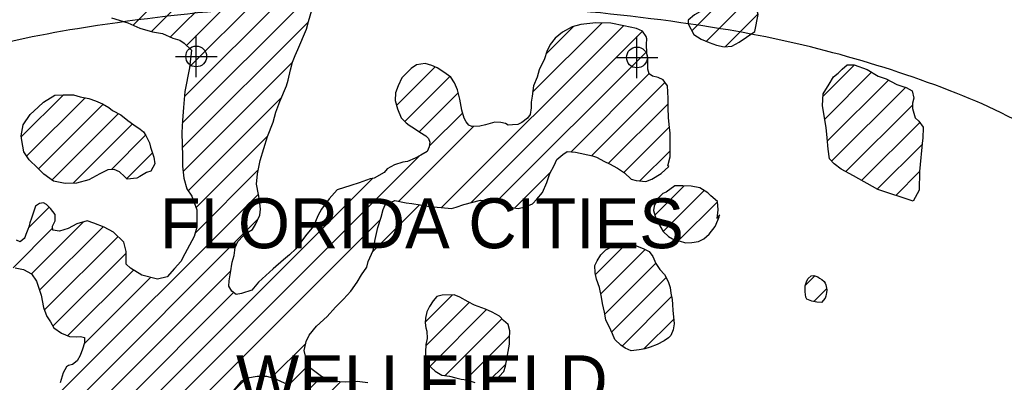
# Model space of a CAD drawing. Extents: x 164148 to 384280, y 737816 to 848299.
# Tile 25 of 41: x 265804 to 277616, y 793583 to 797938. Entities that reach past the tile are written whole.
import ezdxf
from ezdxf.enums import TextEntityAlignment as Align

# ---------------------------------------------------------------- set-up
doc = ezdxf.new("R2010")
doc.units = 0
doc.header["$LTSCALE"] = 1200
doc.header["$PDMODE"] = 34
doc.header["$PDSIZE"] = 250
doc.linetypes.add('DASHED', pattern=[0])
doc.layers.get('0').update_dxf_attribs({"linetype": 'CONTINUOUS'})
for name, color, linetype in [('SEC', 2, 'CONTINUOUS'), ('TEXT', 7, 'CONTINUOUS'), ('WETDBA', 11, 'CONTINUOUS'), ('WETFILL', 12, 'CONTINUOUS')]:
    doc.layers.add(name, color=color, linetype=linetype)

# ---------------------------------------------------------------- blocks, each defined once
blk = doc.blocks.new('*X')
at = {"color": 0}
for p, q in [((267164, 797871), (269861, 800568)), ((267384, 797797), (268188, 798600)), ((267612, 797730), (268307, 798425)), ((267755, 796695), (269403, 798343)), ((267780, 797015), (269073, 798307)), ((267806, 797629), (268426, 798250)), ((267843, 797372), (268646, 798175)), ((274038, 797677), (274539, 798178)), ((273869, 797802), (274205, 798138)), ((274268, 797613), (274662, 798007)), ((267754, 796399), (269267, 797912)), ((270864, 795681), (273047, 797864)), ((271218, 795740), (273276, 797799)), ((271958, 797069), (272786, 797897)), ((272121, 797527), (272452, 797858)), ((271529, 795757), (273326, 797554)), ((267764, 796115), (269076, 797427)), ((270324, 796908), (270787, 797371)), ((275440, 797017), (275819, 797397)), ((270425, 796714), (270966, 797255)), ((272418, 796351), (273356, 797290)), ((275463, 796745), (276024, 797307)), ((275494, 796482), (276225, 797213)), ((272667, 796306), (273547, 797186)), ((275545, 796239), (276431, 797125)), ((265823, 796530), (266329, 797036)), ((265887, 796300), (266588, 797000)), ((267825, 795882), (268942, 796999)), ((270597, 796591), (271065, 797060)), ((266029, 796147), (266805, 796923)), ((272868, 796213), (273584, 796928)), ((275713, 796112), (276514, 796913)), ((266188, 796012), (266988, 796812)), ((270716, 796417), (271117, 796817)), ((266445, 795974), (267158, 796687)), ((270351, 795757), (271250, 796656)), ((273053, 796103), (273599, 796649)), ((275903, 796008), (276601, 796705)), ((266904, 796138), (267315, 796550)), ((267920, 795682), (268779, 796541)), ((276092, 795902), (276630, 796440)), ((264393, 790093), (270601, 796301)), ((267089, 796029), (267397, 796337)), ((273245, 796001), (273606, 796361)), ((264206, 790201), (270037, 796032)), ((267909, 795376), (268665, 796133)), ((271741, 795675), (272169, 796102)), ((276313, 795828), (276600, 796116)), ((273423, 795589), (273776, 795943)), ((266222, 793395), (268668, 795841)), ((273523, 795395), (274015, 795886)), ((265909, 795438), (266158, 795687)), ((270038, 795150), (270602, 795714)), ((273708, 795285), (274175, 795752)), ((264353, 789758), (270132, 795538)), ((265945, 794885), (266571, 795511)), ((266043, 794688), (266804, 795449)), ((266114, 792993), (268663, 795542)), ((265724, 794959), (266198, 795433)), ((266101, 794452), (266984, 795335)), ((272711, 794877), (273067, 795233)), ((266202, 794259), (267080, 795136)), ((272775, 794647), (273308, 795180)), ((272823, 794400), (273434, 795012)), ((263359, 789943), (268338, 794922)), ((266379, 794141), (267169, 794931)), ((275229, 794744), (275344, 794860)), ((266578, 794045), (267374, 794842)), ((272906, 794189), (273558, 794840)), ((263592, 789881), (268371, 794660)), ((270668, 794307), (270993, 794631)), ((273031, 794019), (273624, 794612)), ((275331, 794552), (275485, 794706)), ((270676, 794020), (271198, 794542)), ((270727, 793777), (271406, 794456)), ((270909, 793664), (271590, 794346)), ((273289, 793982), (273650, 794343)), ((271154, 793615), (271681, 794141)), ((268825, 793641), (269235, 794051)), ((269016, 793538), (269267, 793789)), ((271418, 793584), (271637, 793803)), ((267433, 792544), (268512, 793623)), ((269053, 792986), (269654, 793587)), ((269070, 793298), (269427, 793655))]:
    blk.add_line(p, q, dxfattribs=at)

msp = doc.modelspace()

# ---------------------------------------------------------------- linework, layer by layer
at = {"layer": 'SEC', "color": 0}
for p in [(267922, 797496), (273209, 797484)]:
    msp.add_point(p, dxfattribs=at)
at = {"layer": 'TEXT', "color": 0, "linetype": 'DASHED'}
msp.add_lwpolyline([(279810, 794440, 0.206312), (279299, 795624, 0.09629), (277040, 797056, 0.053125), (274213, 797829, 0.040193), (270355, 798139, 0.040193), (266497, 797829, 0.053125), (263669, 797056, 0.09629), (261410, 795624, 0.206312), (260900, 794440, 0.206312), (261410, 793255, 0.09629), (263669, 791823, 0.053125), (266497, 791050, 0.040193), (270355, 790740, 0.040193), (274213, 791050, 0.053125), (277040, 791823, 0.09629), (279299, 793255, 0.206312)], format="xyb", close=True, dxfattribs=at)
at = {"layer": 'WETDBA', "color": 0}
for points in [[(274665, 797998), (274626, 798137), (274532, 798182), (274417, 798182), (274246, 798153), (274057, 798083), (273898, 797997), (273825, 797933), (273823, 797889), (273891, 797761), (273979, 797702), (274074, 797662), (274165, 797630), (274254, 797611), (274346, 797620), (274435, 797668), (274522, 797726), (274624, 797797)], [(276521, 795760), (276099, 795899), (275808, 796061), (275658, 796142), (275576, 796206), (275520, 796265), (275502, 796381), (275491, 796518), (275481, 796642), (275456, 796785), (275435, 796906), (275442, 797046), (275514, 797162), (275567, 797250), (275622, 797294), (275672, 797345), (275733, 797397), (275817, 797397), (275971, 797338), (276101, 797261), (276197, 797228), (276327, 797159), (276398, 797135), (276440, 797122), (276512, 797082), (276529, 796995), (276513, 796935), (276516, 796873), (276546, 796761), (276591, 796720), (276641, 796645), (276640, 796509), (276635, 796492), (276600, 796114), (276593, 795891)], [(267094, 796024), (267063, 796056), (267003, 796112), (266937, 796140), (266862, 796136), (266764, 796086), (266635, 796016), (266486, 795976), (266351, 795970), (266209, 795997), (266092, 796083), (266018, 796157), (265919, 796256), (265852, 796349), (265831, 796485), (265821, 796542), (265847, 796676), (265931, 796800), (266026, 796889), (266091, 796947), (266226, 797032), (266327, 797036), (266448, 797036), (266528, 797010), (266633, 796993), (266715, 796965), (266796, 796929), (266872, 796882), (266918, 796848), (267017, 796797), (267101, 796729), (267174, 796675), (267251, 796623), (267288, 796589), (267317, 796548), (267362, 796459), (267374, 796408), (267413, 796287), (267427, 796208), (267379, 796118), (267326, 796102), (267247, 796056), (267210, 796035)], [(274171, 795551), (274182, 795653), (274174, 795756), (274097, 795824), (274058, 795858), (273964, 795920), (273861, 795937), (273759, 795944), (273665, 795943), (273559, 795868), (273520, 795851), (273454, 795785), (273415, 795700), (273406, 795645), (273438, 795538), (273524, 795393), (273589, 795333), (273634, 795306), (273714, 795284), (273791, 795258), (273869, 795262), (273949, 795274), (274013, 795307), (274075, 795362), (274146, 795455), (274178, 795529), (274196, 795571), (274199, 795595)], [(273141, 793961), (273068, 793993), (273014, 794030), (272944, 794098), (272916, 794166), (272897, 794210), (272836, 794333), (272818, 794425), (272794, 794530), (272783, 794607), (272761, 794722), (272725, 794822), (272706, 794896), (272705, 794986), (272730, 795042), (272775, 795114), (272837, 795175), (272919, 795217), (273003, 795234), (273112, 795231), (273203, 795221), (273293, 795188), (273354, 795154), (273400, 795094), (273435, 795010), (273485, 794938), (273538, 794876), (273583, 794794), (273609, 794723), (273616, 794652), (273630, 794578), (273637, 794517), (273639, 794445), (273648, 794370), (273654, 794286), (273645, 794213), (273617, 794145), (273612, 794141), (273588, 794116), (273537, 794080), (273452, 794039), (273368, 794005), (273304, 793986), (273235, 793972)], [(275423, 794542), (275366, 794545), (275309, 794556), (275249, 794582), (275235, 794604), (275226, 794671), (275228, 794742), (275246, 794801), (275264, 794829), (275299, 794862), (275331, 794864), (275378, 794848), (275400, 794833), (275429, 794817), (275455, 794793), (275468, 794772), (275476, 794752), (275487, 794695), (275482, 794657), (275481, 794640), (275474, 794617), (275467, 794595)]]:
    msp.add_lwpolyline(points, close=True, dxfattribs=at)
for points in [[(269982, 793578), (269853, 793592), (269707, 793583), (269582, 793592), (269426, 793655), (269279, 793762), (269250, 793829), (269215, 793966), (269240, 794075), (269276, 794150), (269363, 794258), (269493, 794375), (269591, 794484), (269688, 794580), (269775, 794677), (269854, 794784), (269906, 794873), (269969, 794966), (269986, 795035), (270046, 795166), (270070, 795300), (270100, 795444), (270141, 795565), (270166, 795660), (270187, 795714), (270304, 795768), (270442, 795737), (270508, 795729), (270609, 795713), (270720, 795696), (270861, 795681), (270984, 795672), (271041, 795685), (271132, 795718), (271332, 795769), (271449, 795767), (271493, 795764), (271552, 795752), (271626, 795721), (271723, 795677), (271785, 795670), (271867, 795690), (271955, 795728), (272008, 795783), (272076, 795862), (272128, 795982), (272163, 796092), (272216, 796185), (272248, 796257), (272319, 796320), (272374, 796354), (272473, 796348), (272675, 796304), (272723, 796286), (272821, 796233), (272881, 796207), (272976, 796154), (273061, 796097), (273140, 796023), (273198, 796005), (273316, 795994), (273387, 796023), (273500, 796091), (273593, 796173), (273580, 796184), (273606, 796289), (273606, 796420), (273609, 796574), (273595, 796680), (273588, 796762), (273584, 796879), (273583, 796991), (273578, 797072), (273575, 797145), (273525, 797217), (273463, 797242), (273396, 797261), (273357, 797287), (273339, 797344), (273338, 797474), (273327, 797536), (273322, 797644), (273327, 797706), (273320, 797734), (273276, 797800), (273205, 797833), (273053, 797862), (272895, 797894), (272715, 797899), (272537, 797880), (272432, 797853), (272316, 797787), (272230, 797716), (272170, 797640), (272130, 797554), (272101, 797466), (272037, 797335), (272014, 797246), (271967, 797142), (271952, 797018), (271939, 796947), (271942, 796880), (271928, 796801), (271896, 796754), (271827, 796702), (271780, 796680), (271718, 796675), (271663, 796673), (271632, 796692), (271576, 796704), (271505, 796708), (271392, 796676), (271324, 796658), (271228, 796655), (271194, 796671), (271159, 796713), (271135, 796755), (271107, 796852), (271085, 796982), (271056, 797096), (271019, 797181), (270976, 797248), (270891, 797308), (270811, 797361), (270749, 797387), (270668, 797410), (270566, 797397), (270502, 797352), (270389, 797239), (270343, 797143), (270311, 797061), (270308, 796968), (270336, 796866), (270381, 796760), (270439, 796700), (270478, 796670), (270542, 796632), (270603, 796586), (270677, 796543), (270708, 796511), (270726, 796467), (270715, 796409), (270693, 796355), (270617, 796310), (270550, 796274), (270455, 796233), (270401, 796226), (270300, 796194), (270211, 796147), (270175, 796101), (270055, 796035), (270009, 796027), (269876, 795979), (269775, 795948), (269614, 795894), (269516, 795785), (269424, 795662), (269386, 795590), (269329, 795460), (269233, 795342), (269116, 795185), (269039, 795113), (268967, 795055), (268843, 794947), (268670, 794786), (268588, 794691), (268464, 794648), (268400, 794638), (268349, 794678), (268314, 794738), (268318, 794802), (268334, 794896), (268355, 795024), (268378, 795104), (268391, 795204), (268423, 795275), (268484, 795343), (268529, 795378), (268597, 795419), (268635, 795479), (268685, 795589), (268694, 795662), (268682, 795771), (268669, 795838), (268645, 795963), (268656, 796086), (268689, 796248), (268777, 796536), (268846, 796709), (268877, 796826), (268923, 796955), (269004, 797142), (269023, 797212), (269054, 797334), (269076, 797428), (269108, 797506), (269141, 797581), (269245, 797823), (269268, 797917), (269308, 798050)], [(266906, 797961), (267101, 797899), (267244, 797836), (267397, 797793), (267516, 797773), (267642, 797717), (267726, 797690), (267777, 797657), (267864, 797573), (267842, 797361), (267786, 797075), (267769, 796885), (267757, 796727), (267748, 796584), (267752, 796434), (267758, 796301), (267758, 796203), (267757, 796178), (267774, 796035), (267808, 795907), (267868, 795820), (267930, 795653), (267928, 795446), (267898, 795336), (267785, 795126), (267739, 795035), (267660, 794951), (267575, 794848), (267457, 794820), (267271, 794869), (267132, 794954), (267080, 795001), (267080, 795155), (267055, 795265), (266931, 795387), (266816, 795445), (266694, 795493), (266613, 795524), (266488, 795486), (266386, 795429), (266281, 795397), (266201, 795412), (266196, 795457), (266230, 795524), (266228, 795597), (266172, 795671), (266127, 795720), (266091, 795739), (266040, 795731), (265995, 795698), (265961, 795601), (265946, 795554), (265927, 795500), (265914, 795449), (265902, 795418), (265877, 795360), (265865, 795324), (265857, 795312), (265809, 795270), (265764, 795291)], [(265748, 794958), (265848, 794938), (265947, 794884), (266007, 794796), (266063, 794628), (266090, 794483), (266130, 794373), (266133, 794370), (266174, 794311), (266214, 794237), (266305, 794172), (266401, 794132), (266491, 794130), (266533, 794135), (266580, 794120), (266582, 794059), (266557, 793980), (266528, 793906), (266494, 793843), (266439, 793799), (266391, 793784), (266366, 793768), (266326, 793699), (266288, 793578)], [(271384, 793578), (271439, 793587), (271505, 793608), (271557, 793652), (271611, 793714), (271632, 793776), (271641, 793822), (271679, 794041), (271680, 794110), (271683, 794201), (271666, 794277), (271608, 794326), (271559, 794379), (271471, 794426), (271392, 794462), (271261, 794511), (271186, 794548), (271086, 794607), (271016, 794632), (270873, 794629), (270810, 794615), (270765, 794561), (270720, 794493), (270688, 794431), (270672, 794353), (270667, 794297), (270675, 794238), (270688, 794197), (270694, 794109), (270677, 794036), (270671, 793946), (270673, 793867), (270689, 793819), (270742, 793762), (270789, 793719), (270869, 793669), (270959, 793658), (271036, 793637), (271100, 793621), (271168, 793613), (271265, 793582)], [(268368, 793479), (268470, 793603), (268538, 793636), (268653, 793657), (268765, 793656), (268854, 793634), (268924, 793600), (268984, 793573)]]:
    msp.add_lwpolyline(points, dxfattribs=at)

# ---------------------------------------------------------------- block references
msp.add_blockref('*X', (0, 0), dxfattribs=at)
msp.add_blockref('*X', (0, 0), dxfattribs=at)
at = {"layer": 'WETFILL', "color": 0}
msp.add_blockref('*X', (0, 0), dxfattribs=at)
msp.add_blockref('*X', (0, 0), dxfattribs=at)
msp.add_blockref('*X', (0, 0), dxfattribs=at)
msp.add_blockref('*X', (0, 0), dxfattribs=at)
msp.add_blockref('*X', (0, 0), dxfattribs=at)
msp.add_blockref('*X', (0, 0), dxfattribs=at)
msp.add_blockref('*X', (0, 0), dxfattribs=at)
msp.add_blockref('*X', (0, 0), dxfattribs=at)
msp.add_blockref('*X', (0, 0), dxfattribs=at)
msp.add_blockref('*X', (0, 0), dxfattribs=at)
msp.add_blockref('*X', (0, 0), dxfattribs=at)
msp.add_blockref('*X', (0, 0), dxfattribs=at)
msp.add_blockref('*X', (0, 0), dxfattribs=at)
msp.add_blockref('*X', (0, 0), dxfattribs=at)
msp.add_blockref('*X', (0, 0), dxfattribs=at)
msp.add_blockref('*X', (0, 0), dxfattribs=at)
msp.add_blockref('*X', (0, 0), dxfattribs=at)
msp.add_blockref('*X', (0, 0), dxfattribs=at)
msp.add_blockref('*X', (0, 0), dxfattribs=at)
msp.add_blockref('*X', (0, 0), dxfattribs=at)
msp.add_blockref('*X', (0, 0), dxfattribs=at)
msp.add_blockref('*X', (0, 0), dxfattribs=at)
msp.add_blockref('*X', (0, 0), dxfattribs=at)
msp.add_blockref('*X', (0, 0), dxfattribs=at)
msp.add_blockref('*X', (0, 0), dxfattribs=at)
msp.add_blockref('*X', (0, 0), dxfattribs=at)
msp.add_blockref('*X', (0, 0), dxfattribs=at)
msp.add_blockref('*X', (0, 0), dxfattribs=at)
msp.add_blockref('*X', (0, 0), dxfattribs=at)
msp.add_blockref('*X', (0, 0), dxfattribs=at)
msp.add_blockref('*X', (0, 0), dxfattribs=at)
msp.add_blockref('*X', (0, 0), dxfattribs=at)
msp.add_blockref('*X', (0, 0), dxfattribs=at)
msp.add_blockref('*X', (0, 0), dxfattribs=at)
msp.add_blockref('*X', (0, 0), dxfattribs=at)
msp.add_blockref('*X', (0, 0), dxfattribs=at)
msp.add_blockref('*X', (0, 0), dxfattribs=at)
msp.add_blockref('*X', (0, 0), dxfattribs=at)
msp.add_blockref('*X', (0, 0), dxfattribs=at)
msp.add_blockref('*X', (0, 0), dxfattribs=at)
msp.add_blockref('*X', (0, 0), dxfattribs=at)
msp.add_blockref('*X', (0, 0), dxfattribs=at)
msp.add_blockref('*X', (0, 0), dxfattribs=at)
msp.add_blockref('*X', (0, 0), dxfattribs=at)
msp.add_blockref('*X', (0, 0), dxfattribs=at)
msp.add_blockref('*X', (0, 0), dxfattribs=at)
msp.add_blockref('*X', (0, 0), dxfattribs=at)
msp.add_blockref('*X', (0, 0), dxfattribs=at)
msp.add_blockref('*X', (0, 0), dxfattribs=at)
msp.add_blockref('*X', (0, 0), dxfattribs=at)
msp.add_blockref('*X', (0, 0), dxfattribs=at)

# ---------------------------------------------------------------- texts
at = {"layer": 'TEXT', "color": 0}
for s, p in [('FLORIDA CITIES', (270629, 795193)), ('WELLFIELD', (270629, 793308))]:
    msp.add_text(s, height=600, dxfattribs=at).set_placement(p, align=Align.CENTER)

doc.saveas('drawing.dxf')
